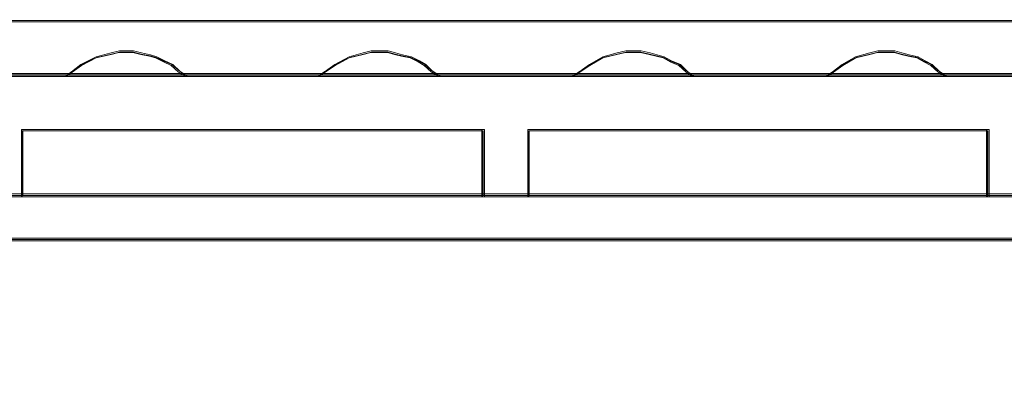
# Model space of a CAD drawing. Header units: millimetres. Extents: x -1290 to 1795, y -4192 to -1311.
# Tile 36 of 256: x 545.13 to 550.57, y -3302.11 to -3300.16. Entities that reach past the tile are written whole.
import ezdxf

# ---------------------------------------------------------------- set-up
doc = ezdxf.new("R2010")
doc.units = ezdxf.units.MM
doc.layers.add('$EL_istn', color=7, linetype='Continuous', lineweight=15)
doc.layers.add('Aparatura', color=7, linetype='Continuous', lineweight=13)
doc.styles.get("Standard").update_dxf_attribs({"font": 'ARIALN.TTF', "width": 0.8})
doc.dimstyles.new('100', dxfattribs={"dimtxt": 15, "dimasz": 10, "dimexe": 1.25, "dimexo": 0.625, "dimtad": 1, "dimdec": 0, "dimtxsty": 'Standard', "dimblk": 'OBLIQUE', "dimcen": 2.5, "dimadec": 0, "dimazin": 0, "dimtfac": 1, "dimtdec": 0, "dimtmove": 0, "dimatfit": 3, "dimldrblk": 'NONE', "dimfxl": 1, "dimarcsym": 0})

# ---------------------------------------------------------------- blocks, each defined once
blk = doc.blocks.new('_Oblique')
at = {"color": 0, "linetype": 'ByBlock', "lineweight": -2}
blk.add_line((-0.5, -0.5), (0.5, 0.5), dxfattribs=at)
blk = doc.blocks.new('*D43')
at = {"layer": '$EL_istn', "color": 0, "linetype": 'Continuous', "lineweight": -2, "ltscale": 0.1}
for p, q in [((605.2914, -3294.7164), (605.2914, -3319.5177)), ((518.0914, -3296.8148), (518.0914, -3319.5177)), ((518.0914, -3318.2677), (605.2914, -3318.2677))]:
    blk.add_line(p, q, dxfattribs=at)
at = {"layer": 'Defpoints', "color": 0}
for p in [(605.2914, -3294.0914), (518.0914, -3296.1898), (605.2914, -3318.2677)]:
    blk.add_point(p, dxfattribs=at)
at = {"layer": '$EL_istn', "color": 0, "linetype": 'ByBlock', "lineweight": -2, "xscale": 5, "yscale": 5, "zscale": 5, "rotation": 180}
blk.add_blockref('_Oblique', (518.0914, -3318.2677), dxfattribs=at)
at = {"layer": '$EL_istn', "color": 0, "linetype": 'ByBlock', "lineweight": -2, "xscale": 5, "yscale": 5, "zscale": 5}
blk.add_blockref('_Oblique', (605.2914, -3318.2677), dxfattribs=at)
at = {"layer": '$EL_istn', "color": 0, "lineweight": 5, "insert": (561.6914, -3313.5581), "char_height": 8, "attachment_point": 5}
blk.add_mtext('436', dxfattribs=at)
blk = doc.blocks.new('_None')

msp = doc.modelspace()

# ---------------------------------------------------------------- linework, layer by layer
at = {"layer": 'Aparatura', "lineweight": 13}
for points in [[(527.5442, -3300.1643), (561.814, -3300.1643), (527.5442, -3300.1643)], [(546.0538, -3300.4732), (546.0144, -3300.4462), (545.975, -3300.4084), (545.9306, -3300.3868), (545.8863, -3300.3652), (545.8518, -3300.3544), (545.8025, -3300.3436), (545.7582, -3300.3328), (545.7188, -3300.3328), (545.6794, -3300.3328), (545.635, -3300.3436), (545.5513, -3300.3652), (545.4675, -3300.4084), (545.3887, -3300.4678), (545.3837, -3300.4732), (546.0538, -3300.4732)], [(545.975, -3300.4084), (545.9306, -3300.3868), (545.8863, -3300.3652), (545.8518, -3300.3544), (545.8025, -3300.3436), (545.7582, -3300.3328), (545.7188, -3300.3328), (545.6794, -3300.3328), (545.635, -3300.3436), (545.5513, -3300.3652), (545.4675, -3300.4084), (545.3887, -3300.4678), (545.3837, -3300.4732), (546.0538, -3300.4732), (546.0144, -3300.4462), (545.975, -3300.4084)], [(545.975, -3300.4084), (545.9306, -3300.3868), (545.8863, -3300.3652), (545.8518, -3300.3544), (545.8025, -3300.3436), (545.7582, -3300.3328), (545.7188, -3300.3328), (545.6794, -3300.3328), (545.635, -3300.3436), (545.5513, -3300.3652), (545.4675, -3300.4084), (545.3887, -3300.4678), (545.3837, -3300.4732), (546.0538, -3300.4732), (546.0144, -3300.4462), (545.975, -3300.4084)], [(545.975, -3300.4084), (545.9306, -3300.3868), (545.8863, -3300.3652), (545.8518, -3300.3544), (545.8025, -3300.3436), (545.7582, -3300.3328), (545.7188, -3300.3328), (545.6794, -3300.3328), (545.635, -3300.3436), (545.5513, -3300.3652), (545.4675, -3300.4084), (545.3887, -3300.4678), (545.3837, -3300.4732), (546.0538, -3300.4732), (546.0144, -3300.4462), (545.975, -3300.4084)], [(545.975, -3300.4084), (545.9306, -3300.3868), (545.8863, -3300.3652), (545.8518, -3300.3544), (545.8025, -3300.3436), (545.7582, -3300.3328), (545.7188, -3300.3328), (545.6794, -3300.3328), (545.635, -3300.3436), (545.5513, -3300.3652), (545.4675, -3300.4084), (545.3887, -3300.4678), (545.3837, -3300.4732), (546.0538, -3300.4732), (546.0144, -3300.4462), (545.975, -3300.4084)], [(545.9692, -3300.4078), (545.9259, -3300.3885), (545.8825, -3300.3692), (545.8488, -3300.3596), (545.8007, -3300.35), (545.7573, -3300.3403), (545.7188, -3300.3403), (545.6803, -3300.3403), (545.6369, -3300.35), (545.555, -3300.3692), (545.4731, -3300.4078), (545.3961, -3300.4609), (545.3913, -3300.4657), (546.0463, -3300.4657), (546.0078, -3300.4416), (545.9692, -3300.4078)], [(545.9692, -3300.4078), (545.9259, -3300.3885), (545.8825, -3300.3692), (545.8488, -3300.3596), (545.8007, -3300.35), (545.7573, -3300.3403), (545.7188, -3300.3403), (545.6803, -3300.3403), (545.6369, -3300.35), (545.555, -3300.3692), (545.4731, -3300.4078), (545.3961, -3300.4609), (545.3913, -3300.4657), (546.0463, -3300.4657), (546.0078, -3300.4416), (545.9692, -3300.4078)], [(547.4499, -3300.4732), (547.4105, -3300.4462), (547.3711, -3300.4084), (547.3366, -3300.3868), (547.2922, -3300.3652), (547.2429, -3300.3544), (547.2035, -3300.3436), (547.1641, -3300.3328), (547.1148, -3300.3328), (547.0705, -3300.3328), (547.0262, -3300.3436), (546.9473, -3300.3652), (546.8685, -3300.4084), (546.7847, -3300.4678), (546.7798, -3300.4732), (547.4499, -3300.4732)], [(547.3366, -3300.3868), (547.2922, -3300.3652), (547.2429, -3300.3544), (547.2035, -3300.3436), (547.1641, -3300.3328), (547.1148, -3300.3328), (547.0705, -3300.3328), (547.0262, -3300.3436), (546.9473, -3300.3652), (546.8685, -3300.4084), (546.7847, -3300.4678), (546.7798, -3300.4732), (547.4499, -3300.4732), (547.4105, -3300.4462), (547.3711, -3300.4084), (547.3366, -3300.3868)], [(547.3366, -3300.3868), (547.2922, -3300.3652), (547.2429, -3300.3544), (547.2035, -3300.3436), (547.1641, -3300.3328), (547.1148, -3300.3328), (547.0705, -3300.3328), (547.0262, -3300.3436), (546.9473, -3300.3652), (546.8685, -3300.4084), (546.7847, -3300.4678), (546.7798, -3300.4732), (547.4499, -3300.4732), (547.4105, -3300.4462), (547.3711, -3300.4084), (547.3366, -3300.3868)], [(547.3366, -3300.3868), (547.2922, -3300.3652), (547.2429, -3300.3544), (547.2035, -3300.3436), (547.1641, -3300.3328), (547.1148, -3300.3328), (547.0705, -3300.3328), (547.0262, -3300.3436), (546.9473, -3300.3652), (546.8685, -3300.4084), (546.7847, -3300.4678), (546.7798, -3300.4732), (547.4499, -3300.4732), (547.4105, -3300.4462), (547.3711, -3300.4084), (547.3366, -3300.3868)], [(547.4105, -3300.4462), (547.3711, -3300.4084), (547.3366, -3300.3868), (547.2922, -3300.3652), (547.2429, -3300.3544), (547.2035, -3300.3436), (547.1641, -3300.3328), (547.1148, -3300.3328), (547.0705, -3300.3328), (547.0262, -3300.3436), (546.9473, -3300.3652), (546.8685, -3300.4084), (546.7847, -3300.4678), (546.7798, -3300.4732), (547.4499, -3300.4732), (547.4105, -3300.4462)], [(547.3316, -3300.3885), (547.2882, -3300.3692), (547.2401, -3300.3596), (547.2015, -3300.35), (547.163, -3300.3403), (547.1148, -3300.3403), (547.0715, -3300.3403), (547.0281, -3300.35), (546.9511, -3300.3692), (546.874, -3300.4078), (546.7921, -3300.4609), (546.7873, -3300.4657), (547.4424, -3300.4657), (547.4038, -3300.4416), (547.3653, -3300.4078), (547.3316, -3300.3885)], [(547.4038, -3300.4416), (547.3653, -3300.4078), (547.3316, -3300.3885), (547.2882, -3300.3692), (547.2401, -3300.3596), (547.2015, -3300.35), (547.163, -3300.3403), (547.1148, -3300.3403), (547.0715, -3300.3403), (547.0281, -3300.35), (546.9511, -3300.3692), (546.874, -3300.4078), (546.7921, -3300.4609), (546.7873, -3300.4657), (547.4424, -3300.4657), (547.4038, -3300.4416)], [(548.8506, -3300.4732), (548.8161, -3300.4462), (548.7767, -3300.4084), (548.7275, -3300.3868), (548.6881, -3300.3652), (548.6487, -3300.3544), (548.6093, -3300.3436), (548.56, -3300.3328), (548.5157, -3300.3328), (548.4763, -3300.3328), (548.427, -3300.3436), (548.3482, -3300.3652), (548.2744, -3300.4084), (548.1906, -3300.4678), (548.1759, -3300.4732), (548.8506, -3300.4732)], [(548.8161, -3300.4462), (548.7767, -3300.4084), (548.7275, -3300.3868), (548.6881, -3300.3652), (548.6487, -3300.3544), (548.6093, -3300.3436), (548.56, -3300.3328), (548.5157, -3300.3328), (548.4763, -3300.3328), (548.427, -3300.3436), (548.3482, -3300.3652), (548.2744, -3300.4084), (548.1906, -3300.4678), (548.1759, -3300.4732), (548.8506, -3300.4732), (548.8161, -3300.4462)], [(548.8161, -3300.4462), (548.7767, -3300.4084), (548.7275, -3300.3868), (548.6881, -3300.3652), (548.6487, -3300.3544), (548.6093, -3300.3436), (548.56, -3300.3328), (548.5157, -3300.3328), (548.4763, -3300.3328), (548.427, -3300.3436), (548.3482, -3300.3652), (548.2744, -3300.4084), (548.1906, -3300.4678), (548.1759, -3300.4732), (548.8506, -3300.4732), (548.8161, -3300.4462)], [(548.8161, -3300.4462), (548.7767, -3300.4084), (548.7275, -3300.3868), (548.6881, -3300.3652), (548.6487, -3300.3544), (548.6093, -3300.3436), (548.56, -3300.3328), (548.5157, -3300.3328), (548.4763, -3300.3328), (548.427, -3300.3436), (548.3482, -3300.3652), (548.2744, -3300.4084), (548.1906, -3300.4678), (548.1759, -3300.4732), (548.8506, -3300.4732), (548.8161, -3300.4462)], [(548.7275, -3300.3868), (548.6881, -3300.3652), (548.6487, -3300.3544), (548.6093, -3300.3436), (548.56, -3300.3328), (548.5157, -3300.3328), (548.4763, -3300.3328), (548.427, -3300.3436), (548.3482, -3300.3652), (548.2744, -3300.4084), (548.1906, -3300.4678), (548.1759, -3300.4732), (548.8506, -3300.4732), (548.8161, -3300.4462), (548.7767, -3300.4084), (548.7275, -3300.3868)], [(548.8094, -3300.4416), (548.7708, -3300.4078), (548.7227, -3300.3885), (548.6842, -3300.3692), (548.6457, -3300.3596), (548.6071, -3300.35), (548.559, -3300.3403), (548.5156, -3300.3403), (548.4771, -3300.3403), (548.429, -3300.35), (548.3519, -3300.3692), (548.2797, -3300.4078), (548.1978, -3300.4609), (548.1834, -3300.4657), (548.8431, -3300.4657), (548.8094, -3300.4416)], [(548.7227, -3300.3885), (548.6842, -3300.3692), (548.6457, -3300.3596), (548.6071, -3300.35), (548.559, -3300.3403), (548.5156, -3300.3403), (548.4771, -3300.3403), (548.429, -3300.35), (548.3519, -3300.3692), (548.2797, -3300.4078), (548.1978, -3300.4609), (548.1834, -3300.4657), (548.8431, -3300.4657), (548.8094, -3300.4416), (548.7708, -3300.4078), (548.7227, -3300.3885)], [(550.2467, -3300.4732), (550.2072, -3300.4462), (550.1678, -3300.4084), (550.1284, -3300.3868), (550.0889, -3300.3652), (550.0396, -3300.3544), (550.0002, -3300.3436), (549.9608, -3300.3328), (549.9115, -3300.3328), (549.8671, -3300.3328), (549.8228, -3300.3436), (549.7439, -3300.3652), (549.67, -3300.4084), (549.5911, -3300.4678), (549.5812, -3300.4732), (550.2467, -3300.4732)], [(550.2072, -3300.4462), (550.1678, -3300.4084), (550.1284, -3300.3868), (550.0889, -3300.3652), (550.0396, -3300.3544), (550.0002, -3300.3436), (549.9608, -3300.3328), (549.9115, -3300.3328), (549.8671, -3300.3328), (549.8228, -3300.3436), (549.7439, -3300.3652), (549.67, -3300.4084), (549.5911, -3300.4678), (549.5812, -3300.4732), (550.2467, -3300.4732), (550.2072, -3300.4462)], [(550.2072, -3300.4462), (550.1678, -3300.4084), (550.1284, -3300.3868), (550.0889, -3300.3652), (550.0396, -3300.3544), (550.0002, -3300.3436), (549.9608, -3300.3328), (549.9115, -3300.3328), (549.8671, -3300.3328), (549.8228, -3300.3436), (549.7439, -3300.3652), (549.67, -3300.4084), (549.5911, -3300.4678), (549.5812, -3300.4732), (550.2467, -3300.4732), (550.2072, -3300.4462)], [(550.2072, -3300.4462), (550.1678, -3300.4084), (550.1284, -3300.3868), (550.0889, -3300.3652), (550.0396, -3300.3544), (550.0002, -3300.3436), (549.9608, -3300.3328), (549.9115, -3300.3328), (549.8671, -3300.3328), (549.8228, -3300.3436), (549.7439, -3300.3652), (549.67, -3300.4084), (549.5911, -3300.4678), (549.5812, -3300.4732), (550.2467, -3300.4732), (550.2072, -3300.4462)], [(550.2072, -3300.4462), (550.1678, -3300.4084), (550.1284, -3300.3868), (550.0889, -3300.3652), (550.0396, -3300.3544), (550.0002, -3300.3436), (549.9608, -3300.3328), (549.9115, -3300.3328), (549.8671, -3300.3328), (549.8228, -3300.3436), (549.7439, -3300.3652), (549.67, -3300.4084), (549.5911, -3300.4678), (549.5812, -3300.4732), (550.2467, -3300.4732), (550.2072, -3300.4462)], [(550.2006, -3300.4416), (550.1621, -3300.4078), (550.1236, -3300.3885), (550.0851, -3300.3692), (550.0369, -3300.3596), (549.9984, -3300.35), (549.9599, -3300.3403), (549.9117, -3300.3403), (549.8684, -3300.3403), (549.8251, -3300.35), (549.748, -3300.3692), (549.6758, -3300.4078), (549.5988, -3300.4609), (549.5891, -3300.4657), (550.2391, -3300.4657), (550.2006, -3300.4416)], [(550.2006, -3300.4416), (550.1621, -3300.4078), (550.1236, -3300.3885), (550.0851, -3300.3692), (550.0369, -3300.3596), (549.9984, -3300.35), (549.9599, -3300.3403), (549.9117, -3300.3403), (549.8684, -3300.3403), (549.8251, -3300.35), (549.748, -3300.3692), (549.6758, -3300.4078), (549.5988, -3300.4609), (549.5891, -3300.4657), (550.2391, -3300.4657), (550.2006, -3300.4416)], [(526.3649, -3300.4578), (561.814, -3300.4578), (526.3649, -3300.4578)], [(545.1383, -3300.8824), (545.1383, -3300.766), (545.1383, -3300.8824)], [(547.6953, -3300.766), (545.1383, -3300.766), (547.6953, -3300.766)], [(545.4715, -3300.766), (545.1383, -3300.766), (545.4715, -3300.766)], [(545.1383, -3300.9869), (545.1383, -3301.1375), (547.6953, -3301.1375), (547.6953, -3300.9869), (547.6953, -3300.8714), (547.6953, -3300.766), (545.1383, -3300.766), (545.1383, -3300.8714), (545.1383, -3300.9869)], [(545.1383, -3300.9869), (545.1383, -3301.1375), (547.6953, -3301.1375), (547.6953, -3300.9869), (547.6953, -3300.8714), (547.6953, -3300.766), (545.1383, -3300.766), (545.1383, -3300.8714), (545.1383, -3300.9869)], [(545.1383, -3300.9869), (545.1383, -3301.1375), (547.6953, -3301.1375), (547.6953, -3300.9869), (547.6953, -3300.8714), (547.6953, -3300.766), (545.1383, -3300.766), (545.1383, -3300.8714), (545.1383, -3300.9869)], [(545.1383, -3300.9869), (545.1383, -3301.1375), (547.6953, -3301.1375), (547.6953, -3300.9869), (547.6953, -3300.8714), (547.6953, -3300.766), (545.1383, -3300.766), (545.1383, -3300.8714), (545.1383, -3300.9869)], [(545.1458, -3300.9855), (545.1458, -3301.13), (547.6878, -3301.13), (547.6878, -3300.9855), (547.6878, -3300.8747), (547.6878, -3300.7736), (545.1458, -3300.7736), (545.1458, -3300.8747), (545.1458, -3300.9855)], [(545.1458, -3300.9855), (545.1458, -3301.13), (547.6878, -3301.13), (547.6878, -3300.9855), (547.6878, -3300.8747), (547.6878, -3300.7736), (545.1458, -3300.7736), (545.1458, -3300.8747), (545.1458, -3300.9855)], [(547.6953, -3300.766), (547.3574, -3300.766), (547.6953, -3300.766)], [(547.6799, -3300.8824), (547.6799, -3300.766), (547.6799, -3300.8824)], [(547.9351, -3300.8824), (547.9351, -3300.766), (547.9351, -3300.8824)], [(550.4824, -3300.766), (547.9351, -3300.766), (550.4824, -3300.766)], [(548.2683, -3300.766), (547.9351, -3300.766), (548.2683, -3300.766)], [(547.9351, -3300.9869), (547.9351, -3301.1375), (550.4824, -3301.1375), (550.4824, -3300.9869), (550.4824, -3300.8714), (550.4824, -3300.766), (547.9351, -3300.766), (547.9351, -3300.8714), (547.9351, -3300.9869)], [(547.9351, -3300.9869), (547.9351, -3301.1375), (550.4824, -3301.1375), (550.4824, -3300.9869), (550.4824, -3300.8714), (550.4824, -3300.766), (547.9351, -3300.766), (547.9351, -3300.8714), (547.9351, -3300.9869)], [(547.9351, -3300.9869), (547.9351, -3301.1375), (550.4824, -3301.1375), (550.4824, -3300.9869), (550.4824, -3300.8714), (550.4824, -3300.766), (547.9351, -3300.766), (547.9351, -3300.8714), (547.9351, -3300.9869)], [(547.9351, -3301.1375), (550.4824, -3301.1375), (550.4824, -3300.9869), (550.4824, -3300.8714), (550.4824, -3300.766), (547.9351, -3300.766), (547.9351, -3300.8714), (547.9351, -3300.9869), (547.9351, -3301.1375)], [(547.9426, -3300.9855), (547.9426, -3301.13), (550.4749, -3301.13), (550.4749, -3300.9855), (550.4749, -3300.8747), (550.4749, -3300.7736), (547.9426, -3300.7736), (547.9426, -3300.8747), (547.9426, -3300.9855)], [(547.9426, -3301.13), (550.4749, -3301.13), (550.4749, -3300.9855), (550.4749, -3300.8747), (550.4749, -3300.7736), (547.9426, -3300.7736), (547.9426, -3300.8747), (547.9426, -3300.9855), (547.9426, -3301.13)], [(550.4824, -3300.766), (550.1542, -3300.766), (550.4824, -3300.766)], [(550.467, -3300.8824), (550.467, -3300.766), (550.467, -3300.8824)], [(545.1383, -3300.9931), (545.1383, -3300.867), (545.1383, -3300.9931)], [(547.6799, -3300.9931), (547.6799, -3300.867), (547.6799, -3300.9931)], [(547.9351, -3300.9931), (547.9351, -3300.867), (547.9351, -3300.9931)], [(550.467, -3300.9931), (550.467, -3300.867), (550.467, -3300.9931)], [(545.1383, -3301.1375), (545.1383, -3300.9776), (545.1383, -3301.1375)], [(547.6799, -3301.1375), (547.6799, -3300.9776), (547.6799, -3301.1375)], [(547.9351, -3301.1375), (547.9351, -3300.9776), (547.9351, -3301.1375)], [(550.467, -3301.1375), (550.467, -3300.9776), (550.467, -3301.1375)], [(545.1537, -3301.1221), (544.8832, -3301.1221), (545.1537, -3301.1221)], [(544.8832, -3301.1221), (545.1537, -3301.1221), (544.8832, -3301.1221)], [(545.1383, -3301.1221), (547.6953, -3301.1221), (545.1383, -3301.1221)], [(547.9505, -3301.1221), (547.6799, -3301.1221), (547.9505, -3301.1221)], [(547.9351, -3301.1221), (550.4824, -3301.1221), (547.9351, -3301.1221)], [(550.7473, -3301.1221), (550.467, -3301.1221), (550.7473, -3301.1221)], [(585.4968, -3301.3656), (585.4914, -3301.3656), (561.6131, -3301.3656), (546.7402, -3301.3656), (541.265, -3301.3656), (538.8793, -3301.3656), (538.1539, -3301.3656), (537.8584, -3301.3656), (537.7724, -3301.3656), (537.7402, -3301.3656), (537.7294, -3301.3656), (537.724, -3301.3656), (585.4968, -3301.3656)]]:
    msp.add_lwpolyline(points, close=True, dxfattribs=at)
for points in [[(561.8065, -3300.1643), (527.5442, -3300.1643)], [(561.8065, -3300.1643), (527.5442, -3300.1643)], [(561.8065, -3300.1643), (527.5442, -3300.1643)], [(561.8065, -3300.1643), (527.5442, -3300.1643)], [(561.8063, -3300.1718), (527.5517, -3300.1718)], [(561.8063, -3300.1718), (527.5517, -3300.1718)], [(544.6416, -3300.4732), (545.3879, -3300.4732), (545.3927, -3300.4682), (545.4698, -3300.4125), (545.5516, -3300.3719), (545.6335, -3300.3517), (545.6768, -3300.3415), (545.7153, -3300.3415), (545.7539, -3300.3415), (545.7972, -3300.3517), (545.8453, -3300.3618), (545.879, -3300.3719), (545.9224, -3300.3922), (545.9657, -3300.4125), (546.0042, -3300.4479), (546.0427, -3300.4732), (546.7842, -3300.4732), (546.789, -3300.4682), (546.8709, -3300.4125), (546.9479, -3300.3719), (547.025, -3300.3517), (547.0683, -3300.3415), (547.1116, -3300.3415), (547.1598, -3300.3415), (547.1983, -3300.3517), (547.2368, -3300.3618), (547.285, -3300.3719), (547.3283, -3300.3922), (547.362, -3300.4125), (547.4005, -3300.4479), (547.439, -3300.4732), (548.1805, -3300.4732), (548.195, -3300.4682), (548.2768, -3300.4125), (548.349, -3300.3719), (548.4261, -3300.3517), (548.4742, -3300.3415), (548.5127, -3300.3415), (548.5561, -3300.3415), (548.6042, -3300.3517), (548.6427, -3300.3618), (548.6813, -3300.3719), (548.7198, -3300.3922), (548.7679, -3300.4125), (548.8064, -3300.4479), (548.8402, -3300.4732), (549.5864, -3300.4732), (549.5961, -3300.4682), (549.6731, -3300.4125), (549.7453, -3300.3719), (549.8224, -3300.3517), (549.8657, -3300.3415), (549.909, -3300.3415), (549.9572, -3300.3415), (549.9957, -3300.3517), (550.0342, -3300.3618), (550.0824, -3300.3719), (550.1209, -3300.3922), (550.1594, -3300.4125), (550.1979, -3300.4479), (550.2365, -3300.4732), (550.9779, -3300.4732)], [(544.6416, -3300.4732), (545.3879, -3300.4732), (545.3927, -3300.4682), (545.4698, -3300.4125), (545.5516, -3300.3719), (545.6335, -3300.3517), (545.6768, -3300.3415), (545.7153, -3300.3415), (545.7539, -3300.3415), (545.7972, -3300.3517), (545.8453, -3300.3618), (545.879, -3300.3719), (545.9224, -3300.3922), (545.9657, -3300.4125), (546.0042, -3300.4479), (546.0427, -3300.4732), (546.7842, -3300.4732), (546.789, -3300.4682), (546.8709, -3300.4125), (546.9479, -3300.3719), (547.025, -3300.3517), (547.0683, -3300.3415), (547.1116, -3300.3415), (547.1598, -3300.3415), (547.1983, -3300.3517), (547.2368, -3300.3618), (547.285, -3300.3719), (547.3283, -3300.3922), (547.362, -3300.4125), (547.4005, -3300.4479), (547.439, -3300.4732), (548.1805, -3300.4732), (548.195, -3300.4682), (548.2768, -3300.4125), (548.349, -3300.3719), (548.4261, -3300.3517), (548.4742, -3300.3415), (548.5127, -3300.3415), (548.5561, -3300.3415), (548.6042, -3300.3517), (548.6427, -3300.3618), (548.6813, -3300.3719), (548.7198, -3300.3922), (548.7679, -3300.4125), (548.8064, -3300.4479), (548.8402, -3300.4732), (549.5864, -3300.4732), (549.5961, -3300.4682), (549.6731, -3300.4125), (549.7453, -3300.3719), (549.8224, -3300.3517), (549.8657, -3300.3415), (549.909, -3300.3415), (549.9572, -3300.3415), (549.9957, -3300.3517), (550.0342, -3300.3618), (550.0824, -3300.3719), (550.1209, -3300.3922), (550.1594, -3300.4125), (550.1979, -3300.4479), (550.2365, -3300.4732), (550.9779, -3300.4732)], [(544.6416, -3300.4732), (545.3879, -3300.4732), (545.3927, -3300.4682), (545.4698, -3300.4125), (545.5516, -3300.3719), (545.6335, -3300.3517), (545.6768, -3300.3415), (545.7153, -3300.3415), (545.7539, -3300.3415), (545.7972, -3300.3517), (545.8453, -3300.3618), (545.879, -3300.3719), (545.9224, -3300.3922), (545.9657, -3300.4125), (546.0042, -3300.4479), (546.0427, -3300.4732), (546.7842, -3300.4732), (546.789, -3300.4682), (546.8709, -3300.4125), (546.9479, -3300.3719), (547.025, -3300.3517), (547.0683, -3300.3415), (547.1116, -3300.3415), (547.1598, -3300.3415), (547.1983, -3300.3517), (547.2368, -3300.3618), (547.285, -3300.3719), (547.3283, -3300.3922), (547.362, -3300.4125), (547.4005, -3300.4479), (547.439, -3300.4732), (548.1805, -3300.4732), (548.195, -3300.4682), (548.2768, -3300.4125), (548.349, -3300.3719), (548.4261, -3300.3517), (548.4742, -3300.3415), (548.5127, -3300.3415), (548.5561, -3300.3415), (548.6042, -3300.3517), (548.6427, -3300.3618), (548.6813, -3300.3719), (548.7198, -3300.3922), (548.7679, -3300.4125), (548.8064, -3300.4479), (548.8402, -3300.4732), (549.5864, -3300.4732), (549.5961, -3300.4682), (549.6731, -3300.4125), (549.7453, -3300.3719), (549.8224, -3300.3517), (549.8657, -3300.3415), (549.909, -3300.3415), (549.9572, -3300.3415), (549.9957, -3300.3517), (550.0342, -3300.3618), (550.0824, -3300.3719), (550.1209, -3300.3922), (550.1594, -3300.4125), (550.1979, -3300.4479), (550.2365, -3300.4732), (550.9779, -3300.4732)], [(544.6416, -3300.4732), (545.3879, -3300.4732), (545.3927, -3300.4682), (545.4698, -3300.4125), (545.5516, -3300.3719), (545.6335, -3300.3517), (545.6768, -3300.3415), (545.7153, -3300.3415), (545.7539, -3300.3415), (545.7972, -3300.3517), (545.8453, -3300.3618), (545.879, -3300.3719), (545.9224, -3300.3922), (545.9657, -3300.4125), (546.0042, -3300.4479), (546.0427, -3300.4732), (546.7842, -3300.4732), (546.789, -3300.4682), (546.8709, -3300.4125), (546.9479, -3300.3719), (547.025, -3300.3517), (547.0683, -3300.3415), (547.1116, -3300.3415), (547.1598, -3300.3415), (547.1983, -3300.3517), (547.2368, -3300.3618), (547.285, -3300.3719), (547.3283, -3300.3922), (547.362, -3300.4125), (547.4005, -3300.4479), (547.439, -3300.4732), (548.1805, -3300.4732), (548.195, -3300.4682), (548.2768, -3300.4125), (548.349, -3300.3719), (548.4261, -3300.3517), (548.4742, -3300.3415), (548.5127, -3300.3415), (548.5561, -3300.3415), (548.6042, -3300.3517), (548.6427, -3300.3618), (548.6813, -3300.3719), (548.7198, -3300.3922), (548.7679, -3300.4125), (548.8064, -3300.4479), (548.8402, -3300.4732), (549.5864, -3300.4732), (549.5961, -3300.4682), (549.6731, -3300.4125), (549.7453, -3300.3719), (549.8224, -3300.3517), (549.8657, -3300.3415), (549.909, -3300.3415), (549.9572, -3300.3415), (549.9957, -3300.3517), (550.0342, -3300.3618), (550.0824, -3300.3719), (550.1209, -3300.3922), (550.1594, -3300.4125), (550.1979, -3300.4479), (550.2365, -3300.4732), (550.9779, -3300.4732)], [(544.6453, -3300.4657), (545.3914, -3300.4657), (545.3963, -3300.4609), (545.4733, -3300.4079), (545.5551, -3300.3693), (545.6369, -3300.3501), (545.6803, -3300.3404), (545.7188, -3300.3404), (545.7573, -3300.3404), (545.8006, -3300.3501), (545.8487, -3300.3597), (545.8824, -3300.3693), (545.9258, -3300.3886), (545.9691, -3300.4079), (546.0076, -3300.4416), (546.0461, -3300.4657), (546.7874, -3300.4657), (546.7922, -3300.4609), (546.8741, -3300.4079), (546.9511, -3300.3693), (547.0281, -3300.3501), (547.0714, -3300.3404), (547.1148, -3300.3404), (547.1629, -3300.3404), (547.2014, -3300.3501), (547.2399, -3300.3597), (547.2881, -3300.3693), (547.3314, -3300.3886), (547.3651, -3300.4079), (547.4036, -3300.4416), (547.4421, -3300.4657), (548.1834, -3300.4657), (548.1978, -3300.4609), (548.2797, -3300.4079), (548.3519, -3300.3693), (548.4289, -3300.3501), (548.477, -3300.3404), (548.5156, -3300.3404), (548.5589, -3300.3404), (548.607, -3300.3501), (548.6455, -3300.3597), (548.684, -3300.3693), (548.7225, -3300.3886), (548.7707, -3300.4079), (548.8092, -3300.4416), (548.8429, -3300.4657), (549.589, -3300.4657), (549.5986, -3300.4609), (549.6757, -3300.4079), (549.7479, -3300.3693), (549.8249, -3300.3501), (549.8682, -3300.3404), (549.9115, -3300.3404), (549.9597, -3300.3404), (549.9982, -3300.3501), (550.0367, -3300.3597), (550.0848, -3300.3693), (550.1233, -3300.3886), (550.1619, -3300.4079), (550.2004, -3300.4416), (550.2389, -3300.4657), (550.9802, -3300.4657)], [(544.6453, -3300.4657), (545.3914, -3300.4657), (545.3963, -3300.4609), (545.4733, -3300.4079), (545.5551, -3300.3693), (545.6369, -3300.3501), (545.6803, -3300.3404), (545.7188, -3300.3404), (545.7573, -3300.3404), (545.8006, -3300.3501), (545.8487, -3300.3597), (545.8824, -3300.3693), (545.9258, -3300.3886), (545.9691, -3300.4079), (546.0076, -3300.4416), (546.0461, -3300.4657), (546.7874, -3300.4657), (546.7922, -3300.4609), (546.8741, -3300.4079), (546.9511, -3300.3693), (547.0281, -3300.3501), (547.0714, -3300.3404), (547.1148, -3300.3404), (547.1629, -3300.3404), (547.2014, -3300.3501), (547.2399, -3300.3597), (547.2881, -3300.3693), (547.3314, -3300.3886), (547.3651, -3300.4079), (547.4036, -3300.4416), (547.4421, -3300.4657), (548.1834, -3300.4657), (548.1978, -3300.4609), (548.2797, -3300.4079), (548.3519, -3300.3693), (548.4289, -3300.3501), (548.477, -3300.3404), (548.5156, -3300.3404), (548.5589, -3300.3404), (548.607, -3300.3501), (548.6455, -3300.3597), (548.684, -3300.3693), (548.7225, -3300.3886), (548.7707, -3300.4079), (548.8092, -3300.4416), (548.8429, -3300.4657), (549.589, -3300.4657), (549.5986, -3300.4609), (549.6757, -3300.4079), (549.7479, -3300.3693), (549.8249, -3300.3501), (549.8682, -3300.3404), (549.9115, -3300.3404), (549.9597, -3300.3404), (549.9982, -3300.3501), (550.0367, -3300.3597), (550.0848, -3300.3693), (550.1233, -3300.3886), (550.1619, -3300.4079), (550.2004, -3300.4416), (550.2389, -3300.4657), (550.9802, -3300.4657)], [(553.7851, -3300.4578), (553.0436, -3300.4578), (552.384, -3300.4578), (551.6377, -3300.4578), (550.9781, -3300.4578), (550.2366, -3300.4578), (549.5866, -3300.4578), (548.8403, -3300.4578), (548.1807, -3300.4578), (547.4392, -3300.4578), (546.7844, -3300.4578), (546.0429, -3300.4578), (545.3881, -3300.4578), (544.6418, -3300.4578)], [(553.7851, -3300.4578), (553.0436, -3300.4578), (552.384, -3300.4578), (551.6377, -3300.4578), (550.9781, -3300.4578), (550.2366, -3300.4578), (549.5866, -3300.4578), (548.8403, -3300.4578), (548.1807, -3300.4578), (547.4392, -3300.4578), (546.7844, -3300.4578), (546.0429, -3300.4578), (545.3881, -3300.4578), (544.6418, -3300.4578)], [(553.7851, -3300.4578), (553.0436, -3300.4578), (552.384, -3300.4578), (551.6377, -3300.4578), (550.9781, -3300.4578), (550.2366, -3300.4578), (549.5866, -3300.4578), (548.8403, -3300.4578), (548.1807, -3300.4578), (547.4392, -3300.4578), (546.7844, -3300.4578), (546.0429, -3300.4578), (545.3881, -3300.4578), (544.6418, -3300.4578)], [(553.7851, -3300.4578), (553.0436, -3300.4578), (552.384, -3300.4578), (551.6377, -3300.4578), (550.9781, -3300.4578), (550.2366, -3300.4578), (549.5866, -3300.4578), (548.8403, -3300.4578), (548.1807, -3300.4578), (547.4392, -3300.4578), (546.7844, -3300.4578), (546.0429, -3300.4578), (545.3881, -3300.4578), (544.6418, -3300.4578)], [(553.7851, -3300.4578), (553.0436, -3300.4578), (552.384, -3300.4578), (551.6377, -3300.4578), (550.9781, -3300.4578), (550.2366, -3300.4578), (549.5866, -3300.4578), (548.8403, -3300.4578), (548.1807, -3300.4578), (547.4392, -3300.4578), (546.7844, -3300.4578), (546.0429, -3300.4578), (545.3881, -3300.4578), (544.6418, -3300.4578)], [(553.7851, -3300.4578), (553.0436, -3300.4578), (552.384, -3300.4578), (551.6377, -3300.4578), (550.9781, -3300.4578), (550.2366, -3300.4578), (549.5866, -3300.4578), (548.8403, -3300.4578), (548.1807, -3300.4578), (547.4392, -3300.4578), (546.7844, -3300.4578), (546.0429, -3300.4578), (545.3881, -3300.4578), (544.6418, -3300.4578)], [(553.7851, -3300.4578), (553.0436, -3300.4578), (552.384, -3300.4578), (551.6377, -3300.4578), (550.9781, -3300.4578), (550.2366, -3300.4578), (549.5866, -3300.4578), (548.8403, -3300.4578), (548.1807, -3300.4578), (547.4392, -3300.4578), (546.7844, -3300.4578), (546.0429, -3300.4578), (545.3881, -3300.4578), (544.6418, -3300.4578)], [(553.7867, -3300.4653), (553.0454, -3300.4653), (552.3859, -3300.4653), (551.6398, -3300.4653), (550.9803, -3300.4653), (550.239, -3300.4653), (549.5891, -3300.4653), (548.843, -3300.4653), (548.1835, -3300.4653), (547.4422, -3300.4653), (546.7875, -3300.4653), (546.0462, -3300.4653), (545.3915, -3300.4653), (544.6454, -3300.4653)], [(553.7867, -3300.4653), (553.0454, -3300.4653), (552.3859, -3300.4653), (551.6398, -3300.4653), (550.9803, -3300.4653), (550.239, -3300.4653), (549.5891, -3300.4653), (548.843, -3300.4653), (548.1835, -3300.4653), (547.4422, -3300.4653), (546.7875, -3300.4653), (546.0462, -3300.4653), (545.3915, -3300.4653), (544.6454, -3300.4653)], [(553.7867, -3300.4653), (553.0454, -3300.4653), (552.3859, -3300.4653), (551.6398, -3300.4653), (550.9803, -3300.4653), (550.239, -3300.4653), (549.5891, -3300.4653), (548.843, -3300.4653), (548.1835, -3300.4653), (547.4422, -3300.4653), (546.7875, -3300.4653), (546.0462, -3300.4653), (545.3915, -3300.4653), (544.6454, -3300.4653)], [(544.8874, -3301.1375), (545.1426, -3301.1375), (545.1426, -3300.9897), (545.1426, -3300.8765), (545.1426, -3300.773), (547.6848, -3300.773), (547.6848, -3300.8765), (547.6848, -3300.9897), (547.6848, -3301.1375), (547.94, -3301.1375), (547.94, -3300.9897), (547.94, -3300.8765), (547.94, -3300.773), (550.4725, -3300.773), (550.4725, -3300.8765), (550.4725, -3300.9897), (550.4725, -3301.1375), (550.7373, -3301.1375)], [(544.8874, -3301.1375), (545.1426, -3301.1375), (545.1426, -3300.9897), (545.1426, -3300.8765), (545.1426, -3300.773), (547.6848, -3300.773), (547.6848, -3300.8765), (547.6848, -3300.9897), (547.6848, -3301.1375), (547.94, -3301.1375), (547.94, -3300.9897), (547.94, -3300.8765), (547.94, -3300.773), (550.4725, -3300.773), (550.4725, -3300.8765), (550.4725, -3300.9897), (550.4725, -3301.1375), (550.7373, -3301.1375)], [(544.8874, -3301.1375), (545.1426, -3301.1375), (545.1426, -3300.9897), (545.1426, -3300.8765), (545.1426, -3300.773), (547.6848, -3300.773), (547.6848, -3300.8765), (547.6848, -3300.9897), (547.6848, -3301.1375), (547.94, -3301.1375), (547.94, -3300.9897), (547.94, -3300.8765), (547.94, -3300.773), (550.4725, -3300.773), (550.4725, -3300.8765), (550.4725, -3300.9897), (550.4725, -3301.1375), (550.7373, -3301.1375)], [(544.8874, -3301.1375), (545.1426, -3301.1375), (545.1426, -3300.9897), (545.1426, -3300.8765), (545.1426, -3300.773), (547.6848, -3300.773), (547.6848, -3300.8765), (547.6848, -3300.9897), (547.6848, -3301.1375), (547.94, -3301.1375), (547.94, -3300.9897), (547.94, -3300.8765), (547.94, -3300.773), (550.4725, -3300.773), (550.4725, -3300.8765), (550.4725, -3300.9897), (550.4725, -3301.1375), (550.7373, -3301.1375)], [(544.8874, -3301.1375), (545.1426, -3301.1375), (545.1426, -3300.9897), (545.1426, -3300.8765), (545.1426, -3300.773), (547.6848, -3300.773), (547.6848, -3300.8765), (547.6848, -3300.9897), (547.6848, -3301.1375), (547.94, -3301.1375), (547.94, -3300.9897), (547.94, -3300.8765), (547.94, -3300.773), (550.4725, -3300.773), (550.4725, -3300.8765), (550.4725, -3300.9897), (550.4725, -3301.1375), (550.7373, -3301.1375)], [(544.8874, -3301.1375), (545.1426, -3301.1375), (545.1426, -3300.9897), (545.1426, -3300.8765), (545.1426, -3300.773), (547.6848, -3300.773), (547.6848, -3300.8765), (547.6848, -3300.9897), (547.6848, -3301.1375), (547.94, -3301.1375), (547.94, -3300.9897), (547.94, -3300.8765), (547.94, -3300.773), (550.4725, -3300.773), (550.4725, -3300.8765), (550.4725, -3300.9897), (550.4725, -3301.1375), (550.7373, -3301.1375)], [(544.8874, -3301.1375), (545.1426, -3301.1375), (545.1426, -3300.9897), (545.1426, -3300.8765), (545.1426, -3300.773), (547.6848, -3300.773), (547.6848, -3300.8765), (547.6848, -3300.9897), (547.6848, -3301.1375), (547.94, -3301.1375), (547.94, -3300.9897), (547.94, -3300.8765), (547.94, -3300.773), (550.4725, -3300.773), (550.4725, -3300.8765), (550.4725, -3300.9897), (550.4725, -3301.1375), (550.7373, -3301.1375)], [(544.8909, -3301.13), (545.146, -3301.13), (545.146, -3300.9855), (545.146, -3300.8747), (545.146, -3300.7736), (547.6877, -3300.7736), (547.6877, -3300.8747), (547.6877, -3300.9855), (547.6877, -3301.13), (547.9428, -3301.13), (547.9428, -3300.9855), (547.9428, -3300.8747), (547.9428, -3300.7736), (550.4749, -3300.7736), (550.4749, -3300.8747), (550.4749, -3300.9855), (550.4749, -3301.13), (550.7396, -3301.13)], [(544.8909, -3301.13), (545.146, -3301.13), (545.146, -3300.9855), (545.146, -3300.8747), (545.146, -3300.7736), (547.6877, -3300.7736), (547.6877, -3300.8747), (547.6877, -3300.9855), (547.6877, -3301.13), (547.9428, -3301.13), (547.9428, -3300.9855), (547.9428, -3300.8747), (547.9428, -3300.7736), (550.4749, -3300.7736), (550.4749, -3300.8747), (550.4749, -3300.9855), (550.4749, -3301.13), (550.7396, -3301.13)], [(544.8909, -3301.13), (545.146, -3301.13), (545.146, -3300.9855), (545.146, -3300.8747), (545.146, -3300.7736), (547.6877, -3300.7736), (547.6877, -3300.8747), (547.6877, -3300.9855), (547.6877, -3301.13), (547.9428, -3301.13), (547.9428, -3300.9855), (547.9428, -3300.8747), (547.9428, -3300.7736), (550.4749, -3300.7736), (550.4749, -3300.8747), (550.4749, -3300.9855), (550.4749, -3301.13), (550.7396, -3301.13)], [(561.9441, -3301.1221), (561.6793, -3301.1221), (559.1465, -3301.1221), (558.8817, -3301.1221), (556.3489, -3301.1221), (556.0841, -3301.1221), (553.5417, -3301.1221), (553.2817, -3301.1221), (550.7393, -3301.1221), (550.4744, -3301.1221), (547.9417, -3301.1221), (547.6865, -3301.1221), (545.1441, -3301.1221), (544.8889, -3301.1221), (542.3417, -3301.1221), (542.0865, -3301.1221), (539.5441, -3301.1221), (539.2889, -3301.1221), (536.7368, -3301.1221), (536.4816, -3301.1221), (533.9392, -3301.1221), (533.6792, -3301.1221), (531.1416, -3301.1221), (530.8816, -3301.1221)], [(561.9411, -3301.1296), (561.6763, -3301.1296), (559.1443, -3301.1296), (558.8796, -3301.1296), (556.3475, -3301.1296), (556.0828, -3301.1296), (553.5411, -3301.1296), (553.2812, -3301.1296), (550.7395, -3301.1296), (550.4748, -3301.1296), (547.9428, -3301.1296), (547.6876, -3301.1296), (545.146, -3301.1296), (544.8909, -3301.1296), (542.3444, -3301.1296), (542.0893, -3301.1296), (539.5476, -3301.1296), (539.2925, -3301.1296), (536.7412, -3301.1296), (536.4861, -3301.1296), (533.9444, -3301.1296), (533.6845, -3301.1296), (531.1476, -3301.1296), (530.8877, -3301.1296)], [(585.4879, -3301.3656), (561.6131, -3301.3656), (546.7425, -3301.3656), (541.2681, -3301.3656)], [(541.2683, -3301.3799), (546.7427, -3301.3799), (561.6133, -3301.3799), (585.488, -3301.3799)], [(585.4829, -3301.3739), (561.6132, -3301.3739), (546.7456, -3301.3739), (541.2723, -3301.3739)]]:
    msp.add_lwpolyline(points, dxfattribs=at)

# ---------------------------------------------------------------- dimensions: what is measured, and where the dimension line sits
at = {"layer": '$EL_istn', "linetype": 'Continuous', "lineweight": 5, "ltscale": 0.1}
dim = msp.add_linear_dim(base=(605.2914, -3318.2677), p1=(518.0914, -3296.1898), p2=(605.2914, -3294.0914), dimstyle='100', override={"dimtxt": 8, "dimasz": 5, "dimlfac": 5, "dimfxl": 35, "dimfxlon": 0}, dxfattribs=at)
dim.commit()
dim.dimension.update_dxf_attribs({"geometry": '*D43', "text_midpoint": (561.6914, -3313.5581)})

doc.saveas('drawing.dxf')
